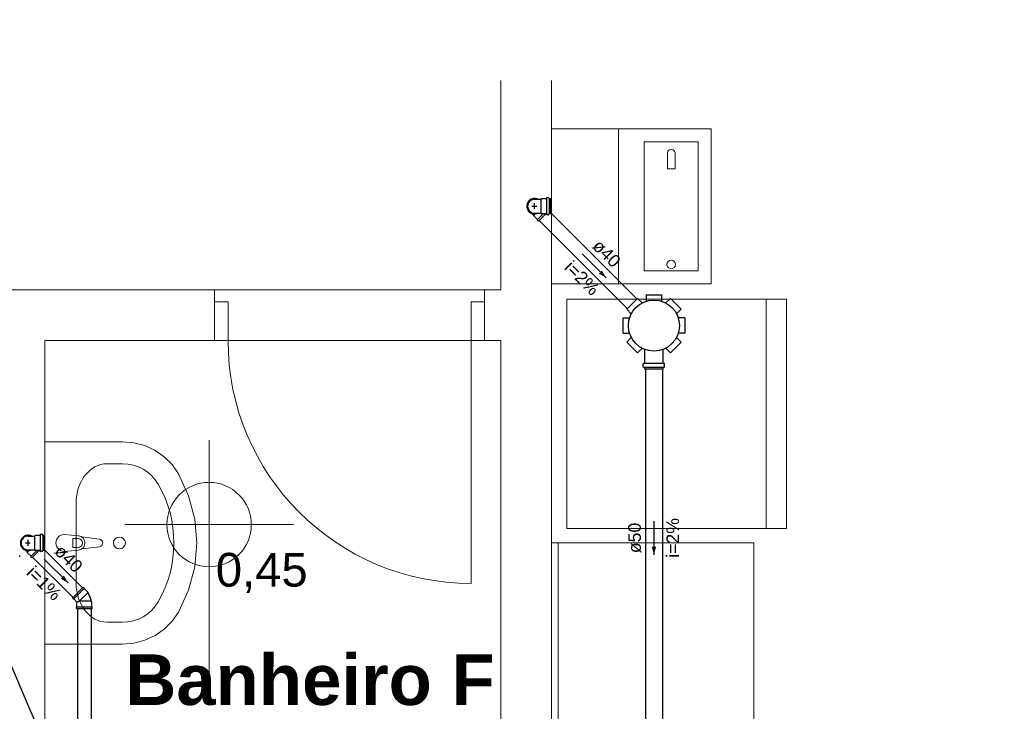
# Model space of a CAD drawing. Header units: millimetres. Extents: x -27714 to -5776, y 5810 to 9208.
# Tile 75 of 256: x -25543 to -25531, y 7032 to 7040. Entities that reach past the tile are written whole.
import ezdxf

# ---------------------------------------------------------------- set-up
doc = ezdxf.new("R2010")
doc.units = ezdxf.units.MM
for name, color, linetype in [('HIDRO', 5, 'Continuous'), ('Simbolos', 5, 'Continuous'), ('Simbolos_int', 2, 'Continuous'), ('TEXTO', 7, 'Continuous'), ('TEXTO @ 100', 7, 'Continuous'), ('TEXTO @ 20', 7, 'Continuous'), ('TEXTO @ 200', 7, 'Continuous'), ('TEXTO @ 25', 7, 'Continuous'), ('TQ-Sentido conduto', 9, 'Continuous')]:
    doc.layers.add(name, color=color, linetype=linetype)
doc.layers.add('TQ-Condutos', color=3, linetype='Continuous', lineweight=30)
doc.layers.add('TQ-Textos conduto', color=7, linetype='Continuous', lineweight=25)
doc.styles.add('Arial', font='arial.ttf')
doc.styles.add('ArialN', font='arialbd.ttf')

# ---------------------------------------------------------------- blocks, each defined once
blk = doc.blocks.new('SIMBOLO NOMENCLATURA')
at = {"linetype": 'Continuous'}
blk.add_circle((-30, 0), 30, dxfattribs=at)
blk = doc.blocks.new('*U147')
at = {"layer": 'TEXTO @ 100', "linetype": 'Continuous', "xscale": 20, "yscale": 20, "zscale": 20}
blk.add_blockref('SIMBOLO NOMENCLATURA', (-25314.228, 7009.918), dxfattribs=at)
at = {"layer": 'TEXTO @ 20', "linetype": 'Continuous', "xscale": 4, "yscale": 4, "zscale": 4}
blk.add_blockref('SIMBOLO NOMENCLATURA', (-25314.228, 7009.918), dxfattribs=at)
at = {"layer": 'TEXTO @ 200', "linetype": 'Continuous', "xscale": 40, "yscale": 40, "zscale": 40}
blk.add_blockref('SIMBOLO NOMENCLATURA', (-25314.228, 7009.918), dxfattribs=at)
at = {"layer": 'TEXTO @ 25', "linetype": 'Continuous', "xscale": 5, "yscale": 5, "zscale": 5}
blk.add_blockref('SIMBOLO NOMENCLATURA', (-25314.228, 7009.918), dxfattribs=at)
blk = doc.blocks.new('*U151')
at = {"layer": 'TEXTO @ 100', "linetype": 'Continuous', "xscale": 20, "yscale": 20, "zscale": 20}
blk.add_blockref('SIMBOLO NOMENCLATURA', (-25312.564, 7079.25), dxfattribs=at)
at = {"layer": 'TEXTO @ 20', "linetype": 'Continuous', "xscale": 4, "yscale": 4, "zscale": 4}
blk.add_blockref('SIMBOLO NOMENCLATURA', (-25312.564, 7079.25), dxfattribs=at)
at = {"layer": 'TEXTO @ 200', "linetype": 'Continuous', "xscale": 40, "yscale": 40, "zscale": 40}
blk.add_blockref('SIMBOLO NOMENCLATURA', (-25312.564, 7079.25), dxfattribs=at)
at = {"layer": 'TEXTO @ 25', "linetype": 'Continuous', "xscale": 5, "yscale": 5, "zscale": 5}
blk.add_blockref('SIMBOLO NOMENCLATURA', (-25312.564, 7079.25), dxfattribs=at)
blk = doc.blocks.new('*U155')
at = {"layer": 'TEXTO @ 200', "linetype": 'Continuous', "xscale": 40, "yscale": 40, "zscale": 40}
blk.add_blockref('SIMBOLO NOMENCLATURA', (-23654.527, 7584.979), dxfattribs=at)
blk = doc.blocks.new('*U159')
at = {"layer": 'TEXTO @ 200', "linetype": 'Continuous', "xscale": 40, "yscale": 40, "zscale": 40}
blk.add_blockref('SIMBOLO NOMENCLATURA', (-23783.068, 7189.489), dxfattribs=at)

msp = doc.modelspace()

# ---------------------------------------------------------------- hatches: boundary and pattern name
at = {"layer": 'TQ-Sentido conduto', "linetype": 'Continuous'}
for points in [[(-25536.0078, 7036.9524), (-25536.0578, 7037.039), (-25536.0944, 7037.0024)], [(-25535.4421, 7033.6689), (-25535.4162, 7033.7655), (-25535.468, 7033.7655)], [(-25542.3818, 7033.3352), (-25542.4318, 7033.4218), (-25542.4684, 7033.3852)]]:
    msp.add_hatch(color=256, dxfattribs=at).paths.add_polyline_path(points)

# ---------------------------------------------------------------- linework, layer by layer
at = {"color": 83, "linetype": 'Continuous', "lineweight": 0}
for p, q in [((-25537.2563, 7036.8097), (-25537.2563, 7039.2902)), ((-25536.6563, 7039.2902), (-25536.6563, 7025.8097)), ((-25548.6563, 7036.8097), (-25537.2563, 7036.8097))]:
    msp.add_line(p, q, dxfattribs=at)
at = {"color": 7, "linetype": 'Continuous', "lineweight": 0}
for p, q in [((-25537.2563, 7039.2902), (-25537.2563, 7036.8097)), ((-25536.6563, 7025.8097), (-25536.6563, 7039.2902)), ((-25540.6496, 7036.8097), (-25545.3387, 7036.8097)), ((-25540.6475, 7036.8097), (-25540.7955, 7036.8097)), ((-25540.6475, 7036.2097), (-25540.6475, 7036.8097)), ((-25540.6475, 7036.2097), (-25540.6475, 7036.8097)), ((-25537.4475, 7036.8097), (-25537.2995, 7036.8097)), ((-25537.4475, 7036.2097), (-25537.4475, 7036.8097)), ((-25537.4475, 7036.2097), (-25537.4475, 7036.8097)), ((-25540.6475, 7036.6697), (-25540.4875, 7036.6697)), ((-25540.4875, 7036.6697), (-25540.4875, 7036.2097)), ((-25537.6075, 7036.6697), (-25537.4475, 7036.6697)), ((-25537.6075, 7036.6697), (-25537.6075, 7033.3297)), ((-25533.8718, 7036.6993), (-25536.4718, 7036.6993)), ((-25536.4718, 7036.6993), (-25536.4718, 7033.9793)), ((-25534.1118, 7033.9793), (-25534.1118, 7036.6993)), ((-25533.8718, 7033.9793), (-25533.8718, 7036.6993)), ((-25540.6475, 7036.2097), (-25540.7955, 7036.2097)), ((-25537.2563, 7036.2097), (-25537.6075, 7036.2097)), ((-25537.4475, 7036.2097), (-25537.2995, 7036.2097)), ((-25540.7118, 7035.0274), (-25540.7118, 7032.1536)), ((-25541.7118, 7034.0274), (-25539.7118, 7034.0274)), ((-25536.4718, 7033.9793), (-25533.8718, 7033.9793)), ((-25536.6563, 7025.8097), (-25536.6563, 7033.8097)), ((-25534.2563, 7033.8097), (-25536.6563, 7033.8097)), ((-25536.5763, 7025.8097), (-25536.5763, 7033.8097)), ((-25534.2563, 7025.8097), (-25534.2563, 7033.8097))]:
    msp.add_line(p, q, dxfattribs=at)
for points in [[(-25537.2563, 7036.8097), (-25537.4475, 7036.8097)], [(-25542.6563, 7025.8097), (-25542.6563, 7036.2097)], [(-25542.6563, 7036.2097), (-25540.4875, 7036.2097)], [(-25537.2563, 7036.2097), (-25537.2563, 7025.8097)]]:
    msp.add_lwpolyline(points, dxfattribs=at)
at = {"color": 83, "linetype": 'Continuous', "lineweight": 0}
msp.add_lwpolyline([(-25542.6563, 7036.2097), (-25542.6563, 7025.8097), (-25537.2563, 7025.8097), (-25537.2563, 7036.2097)], close=True, dxfattribs=at)
at = {"color": 7, "linetype": 'Continuous', "lineweight": 0}
msp.add_circle((-25540.7118, 7034.0274), 0.5, dxfattribs=at)
msp.add_arc((-25537.6075, 7036.2097), 2.88, 180, 270, dxfattribs=at)
at = {"layer": 'HIDRO', "linetype": 'Continuous', "lineweight": 0}
for p, q in [((-25534.764, 7038.7185), (-25536.6563, 7038.7185)), ((-25536.6563, 7038.7185), (-25536.6563, 7036.8833)), ((-25535.8626, 7038.7185), (-25535.8626, 7036.8833)), ((-25534.764, 7036.8833), (-25534.764, 7038.7185)), ((-25535.5578, 7038.5661), (-25535.5578, 7037.0357)), ((-25534.9164, 7038.5661), (-25535.5578, 7038.5661)), ((-25534.9164, 7037.0357), (-25534.9164, 7038.5661)), ((-25535.2763, 7038.454), (-25535.2825, 7038.4344)), ((-25535.2825, 7038.4344), (-25535.2825, 7038.2429)), ((-25535.2601, 7038.468), (-25535.2763, 7038.454)), ((-25535.2371, 7038.4731), (-25535.2601, 7038.468)), ((-25535.2141, 7038.468), (-25535.2371, 7038.4731)), ((-25535.1979, 7038.454), (-25535.2141, 7038.468)), ((-25535.1917, 7038.4344), (-25535.1979, 7038.454)), ((-25535.1917, 7038.2429), (-25535.1917, 7038.4344)), ((-25535.2825, 7038.2429), (-25535.1917, 7038.2429)), ((-25535.5578, 7037.0357), (-25534.9164, 7037.0357)), ((-25536.6563, 7036.8833), (-25534.764, 7036.8833)), ((-25541.74, 7035.0097), (-25542.6563, 7035.0097)), ((-25542.6563, 7035.0097), (-25542.6563, 7032.6097)), ((-25541.6051, 7034.9981), (-25541.74, 7035.0097)), ((-25541.4745, 7034.9637), (-25541.6051, 7034.9981)), ((-25541.3524, 7034.9077), (-25541.4745, 7034.9637)), ((-25541.2427, 7034.8317), (-25541.3524, 7034.9077)), ((-25541.1489, 7034.7383), (-25541.2427, 7034.8317)), ((-25541.9232, 7034.7488), (-25541.74, 7034.7488)), ((-25541.074, 7034.6304), (-25541.1489, 7034.7383)), ((-25540.9542, 7034.3696), (-25541.074, 7034.6304)), ((-25540.881, 7034.0935), (-25540.9542, 7034.3696)), ((-25542.2871, 7034.285), (-25542.2871, 7033.3344)), ((-25540.8564, 7033.8097), (-25540.881, 7034.0935)), ((-25542.2592, 7033.8937), (-25542.4271, 7033.9097)), ((-25542.3274, 7033.8641), (-25542.2679, 7033.8641)), ((-25542.3274, 7033.7553), (-25542.3274, 7033.8641)), ((-25542.0095, 7033.8541), (-25542.2212, 7033.8806)), ((-25542.4271, 7033.7097), (-25542.2592, 7033.7257)), ((-25542.2679, 7033.7553), (-25542.3274, 7033.7553)), ((-25542.2212, 7033.7388), (-25542.0095, 7033.7653)), ((-25540.881, 7033.5258), (-25540.8564, 7033.8097)), ((-25540.9542, 7033.2498), (-25540.881, 7033.5258)), ((-25541.074, 7032.989), (-25540.9542, 7033.2498)), ((-25541.1489, 7032.8811), (-25541.074, 7032.989)), ((-25541.9232, 7032.8706), (-25541.74, 7032.8706)), ((-25541.3524, 7032.7117), (-25541.2427, 7032.7876)), ((-25541.2427, 7032.7876), (-25541.1489, 7032.8811)), ((-25541.4745, 7032.6556), (-25541.3524, 7032.7117)), ((-25542.6563, 7032.6097), (-25541.74, 7032.6097)), ((-25541.74, 7032.6097), (-25541.6051, 7032.6213)), ((-25541.6051, 7032.6213), (-25541.4745, 7032.6556))]:
    msp.add_line(p, q, dxfattribs=at)
for centre, radius in [((-25535.2371, 7037.1119), 0.0508), ((-25541.7743, 7033.8097), 0.07)]:
    msp.add_circle(centre, radius, dxfattribs=at)
for centre, radius, start, end in [((-25542.4271, 7033.8097), 0.1, 90, 270), ((-25542.2679, 7033.8097), 0.0544, 270, 90), ((-25542.2668, 7033.8097), 0.0843, 275.16961, 84.83039), ((-25542.015, 7033.8097), 0.0447, 277.13892, 82.86108)]:
    msp.add_arc(centre, radius, start, end, dxfattribs=at)
for centre, major_axis, ratio, start_param, end_param in [((-25541.9232, 7034.2845), (0, -0.4643), 0.7836457, 3.1415931, 4.712389), ((-25541.74, 7034.2851), (0.4848, 0), 0.9565217, 0.4969753, 1.570796), ((-25542.6563, 7033.8097), (1.5273, 0), 0.9565217, 5.7862108, 6.7801606), ((-25541.9232, 7033.3349), (0, -0.4643), 0.7836457, 4.712389, 6.2831853), ((-25541.74, 7033.3343), (0.4848, 0), 0.9565217, 4.712389, 5.7862108)]:
    msp.add_ellipse(centre, major_axis=major_axis, ratio=ratio, start_param=start_param, end_param=end_param, dxfattribs=at)
at = {"layer": 'Simbolos'}
for p, q in [((-25536.8563, 7037.8833), (-25536.8173, 7037.8833)), ((-25536.8173, 7037.8833), (-25536.7801, 7037.8833)), ((-25536.7743, 7037.8891), (-25536.7801, 7037.8833)), ((-25536.7176, 7037.8891), (-25536.7743, 7037.8891)), ((-25536.7132, 7037.8974), (-25536.7136, 7037.8928)), ((-25536.6901, 7037.9011), (-25536.7092, 7037.9011)), ((-25536.6862, 7037.8981), (-25536.6846, 7037.8921)), ((-25536.6683, 7037.8891), (-25536.6807, 7037.8891)), ((-25536.6683, 7037.7127), (-25536.6683, 7037.8891)), ((-25536.887, 7037.715), (-25536.8643, 7037.6924)), ((-25536.8643, 7037.6855), (-25536.8643, 7037.6924)), ((-25536.8563, 7037.7185), (-25536.8173, 7037.7185)), ((-25536.8173, 7037.7185), (-25536.7801, 7037.7185)), ((-25536.8105, 7037.6261), (-25536.7239, 7037.7127)), ((-25536.7743, 7037.7127), (-25536.7801, 7037.7185)), ((-25536.7176, 7037.7127), (-25536.7743, 7037.7127)), ((-25536.7132, 7037.7044), (-25536.7136, 7037.7091)), ((-25536.6901, 7037.7007), (-25536.7092, 7037.7007)), ((-25536.6862, 7037.7037), (-25536.6846, 7037.7097)), ((-25536.6683, 7037.7127), (-25536.6807, 7037.7127)), ((-25536.8218, 7037.6431), (-25536.8643, 7037.6855)), ((-25536.8218, 7037.6374), (-25536.8218, 7037.6431)), ((-25536.8105, 7037.6261), (-25536.8218, 7037.6374)), ((-25535.7646, 7036.5819), (-25535.6373, 7036.7092)), ((-25535.6373, 7036.7092), (-25535.5823, 7036.6542)), ((-25535.5321, 7036.7527), (-25535.3521, 7036.7527)), ((-25535.5321, 7036.7527), (-25535.5321, 7036.675)), ((-25535.3521, 7036.7527), (-25535.3521, 7036.675)), ((-25535.247, 7036.7092), (-25535.3019, 7036.6542)), ((-25535.247, 7036.7092), (-25535.1197, 7036.5819)), ((-25535.7646, 7036.5819), (-25535.7096, 7036.5269)), ((-25535.1197, 7036.5819), (-25535.1746, 7036.5269)), ((-25535.8081, 7036.4767), (-25535.7304, 7036.4767)), ((-25535.8081, 7036.2967), (-25535.8081, 7036.4767)), ((-25535.0761, 7036.4767), (-25535.1538, 7036.4767)), ((-25535.0761, 7036.4767), (-25535.0761, 7036.2967)), ((-25535.8081, 7036.2967), (-25535.7304, 7036.2967)), ((-25535.0761, 7036.2967), (-25535.1538, 7036.2967)), ((-25535.7646, 7036.1916), (-25535.7096, 7036.2465)), ((-25535.6373, 7036.0643), (-25535.7646, 7036.1916)), ((-25535.1197, 7036.1916), (-25535.247, 7036.0643)), ((-25535.1197, 7036.1916), (-25535.1746, 7036.2465)), ((-25535.6373, 7036.0643), (-25535.5823, 7036.1192)), ((-25535.5515, 7035.941), (-25535.5515, 7036.1052)), ((-25535.3327, 7035.941), (-25535.3327, 7036.1052)), ((-25535.247, 7036.0643), (-25535.3019, 7036.1192)), ((-25535.5657, 7035.9361), (-25535.5552, 7035.937)), ((-25535.3186, 7035.9361), (-25535.3291, 7035.937)), ((-25535.5693, 7035.897), (-25535.5693, 7035.9321)), ((-25535.5664, 7035.8932), (-25535.5545, 7035.89)), ((-25535.5515, 7035.8687), (-25535.5515, 7035.8861)), ((-25535.3327, 7035.8687), (-25535.5515, 7035.8687)), ((-25535.3327, 7035.8687), (-25535.3327, 7035.8861)), ((-25535.3179, 7035.8932), (-25535.3298, 7035.89)), ((-25535.3149, 7035.897), (-25535.3149, 7035.9321)), ((-25542.8563, 7033.8921), (-25542.8173, 7033.8921)), ((-25542.8173, 7033.8921), (-25542.7801, 7033.8921)), ((-25542.7743, 7033.8979), (-25542.7801, 7033.8921)), ((-25542.7176, 7033.8979), (-25542.7743, 7033.8979)), ((-25542.7132, 7033.9062), (-25542.7136, 7033.9015)), ((-25542.6901, 7033.9099), (-25542.7092, 7033.9099)), ((-25542.6862, 7033.9069), (-25542.6846, 7033.9008)), ((-25542.6683, 7033.8979), (-25542.6807, 7033.8979)), ((-25542.6683, 7033.7215), (-25542.6683, 7033.8979)), ((-25542.887, 7033.7238), (-25542.8643, 7033.7011)), ((-25542.8563, 7033.7273), (-25542.8173, 7033.7273)), ((-25542.8173, 7033.7273), (-25542.7801, 7033.7273)), ((-25542.8105, 7033.6349), (-25542.7239, 7033.7215)), ((-25542.7743, 7033.7215), (-25542.7801, 7033.7273)), ((-25542.7176, 7033.7215), (-25542.7743, 7033.7215)), ((-25542.6683, 7033.7215), (-25542.6807, 7033.7215)), ((-25542.9561, 7033.6435), (-25542.9561, 7033.6626)), ((-25542.8643, 7033.6943), (-25542.8643, 7033.7011)), ((-25542.8218, 7033.6519), (-25542.8643, 7033.6943)), ((-25542.8218, 7033.6462), (-25542.8218, 7033.6519)), ((-25542.8105, 7033.6349), (-25542.8218, 7033.6462)), ((-25542.7132, 7033.7131), (-25542.7136, 7033.7178)), ((-25542.6901, 7033.7095), (-25542.7092, 7033.7095)), ((-25542.6862, 7033.7124), (-25542.6846, 7033.7185)), ((-25542.3324, 7033.1568), (-25542.2035, 7033.2858)), ((-25542.2035, 7033.2858), (-25542.1922, 7033.2745)), ((-25542.1922, 7033.2745), (-25542.1922, 7033.2688)), ((-25542.1922, 7033.2688), (-25542.1497, 7033.2264)), ((-25542.3324, 7033.1568), (-25542.3211, 7033.1455)), ((-25542.3211, 7033.1455), (-25542.3155, 7033.1455)), ((-25542.3155, 7033.1455), (-25542.2774, 7033.1074)), ((-25542.1497, 7033.2264), (-25542.1497, 7033.2196)), ((-25542.2814, 7033.0495), (-25542.2774, 7033.0536)), ((-25542.2814, 7033.0335), (-25542.2814, 7033.0495)), ((-25542.2814, 7033.0335), (-25542.099, 7033.0335)), ((-25542.2774, 7033.0536), (-25542.2774, 7033.1074)), ((-25542.103, 7033.1135), (-25542.1078, 7033.1183)), ((-25542.103, 7033.0536), (-25542.103, 7033.1135)), ((-25542.099, 7033.0495), (-25542.103, 7033.0536)), ((-25542.099, 7033.0335), (-25542.099, 7033.0495))]:
    msp.add_line(p, q, dxfattribs=at)
for points in [[(-25536.8563, 7037.8833), (-25536.8706, 7037.882), (-25536.8845, 7037.8783), (-25536.8975, 7037.8722), (-25536.9093, 7037.864), (-25536.9194, 7037.8539), (-25536.9276, 7037.8421), (-25536.9337, 7037.8291), (-25536.9374, 7037.8152), (-25536.9387, 7037.8009), (-25536.9374, 7037.7866), (-25536.9337, 7037.7728), (-25536.9276, 7037.7598), (-25536.9194, 7037.748), (-25536.9093, 7037.7378), (-25536.8975, 7037.7296), (-25536.8845, 7037.7235), (-25536.8706, 7037.7198), (-25536.8563, 7037.7186)], [(-25536.7176, 7037.8891), (-25536.7169, 7037.8892), (-25536.7163, 7037.8893), (-25536.7157, 7037.8896), (-25536.7151, 7037.89), (-25536.7146, 7037.8904), (-25536.7142, 7037.8909), (-25536.7139, 7037.8915), (-25536.7137, 7037.8921), (-25536.7136, 7037.8928)], [(-25536.7092, 7037.9011), (-25536.7099, 7037.9011), (-25536.7105, 7037.9009), (-25536.7111, 7037.9006), (-25536.7117, 7037.9003), (-25536.7122, 7037.8998), (-25536.7126, 7037.8993), (-25536.7129, 7037.8987), (-25536.7131, 7037.8981), (-25536.7132, 7037.8975)], [(-25536.6862, 7037.8982), (-25536.6864, 7037.8987), (-25536.6867, 7037.8992), (-25536.687, 7037.8997), (-25536.6874, 7037.9001), (-25536.6879, 7037.9005), (-25536.6884, 7037.9007), (-25536.689, 7037.901), (-25536.6895, 7037.9011), (-25536.6901, 7037.9011)], [(-25536.6846, 7037.8921), (-25536.6844, 7037.8915), (-25536.6841, 7037.891), (-25536.6838, 7037.8906), (-25536.6834, 7037.8901), (-25536.6829, 7037.8898), (-25536.6824, 7037.8895), (-25536.6819, 7037.8893), (-25536.6813, 7037.8892), (-25536.6807, 7037.8891)], [(-25536.7136, 7037.7091), (-25536.7137, 7037.7097), (-25536.7139, 7037.7103), (-25536.7142, 7037.7109), (-25536.7146, 7037.7114), (-25536.7151, 7037.7119), (-25536.7157, 7037.7122), (-25536.7163, 7037.7125), (-25536.7169, 7037.7127), (-25536.7176, 7037.7127)], [(-25536.7132, 7037.7044), (-25536.7131, 7037.7037), (-25536.7129, 7037.7031), (-25536.7126, 7037.7025), (-25536.7122, 7037.702), (-25536.7117, 7037.7016), (-25536.7111, 7037.7012), (-25536.7105, 7037.7009), (-25536.7099, 7037.7008), (-25536.7092, 7037.7007)], [(-25536.6901, 7037.7007), (-25536.6895, 7037.7008), (-25536.689, 7037.7009), (-25536.6884, 7037.7011), (-25536.6879, 7037.7014), (-25536.6874, 7037.7017), (-25536.687, 7037.7022), (-25536.6867, 7037.7026), (-25536.6864, 7037.7031), (-25536.6862, 7037.7037)], [(-25536.6807, 7037.7127), (-25536.6813, 7037.7127), (-25536.6819, 7037.7125), (-25536.6824, 7037.7123), (-25536.6829, 7037.7121), (-25536.6834, 7037.7117), (-25536.6838, 7037.7113), (-25536.6841, 7037.7108), (-25536.6844, 7037.7103), (-25536.6846, 7037.7098)], [(-25535.5552, 7035.937), (-25535.5545, 7035.9371), (-25535.5539, 7035.9373), (-25535.5533, 7035.9376), (-25535.5528, 7035.9381), (-25535.5524, 7035.9385), (-25535.552, 7035.9391), (-25535.5517, 7035.9397), (-25535.5516, 7035.9403), (-25535.5515, 7035.941)], [(-25535.3327, 7035.941), (-25535.3327, 7035.9403), (-25535.3325, 7035.9397), (-25535.3322, 7035.9391), (-25535.3319, 7035.9385), (-25535.3314, 7035.9381), (-25535.3309, 7035.9376), (-25535.3303, 7035.9373), (-25535.3297, 7035.9371), (-25535.3291, 7035.937)], [(-25535.5657, 7035.9361), (-25535.5663, 7035.9359), (-25535.5669, 7035.9357), (-25535.5675, 7035.9354), (-25535.568, 7035.935), (-25535.5685, 7035.9345), (-25535.5688, 7035.934), (-25535.5691, 7035.9334), (-25535.5693, 7035.9327), (-25535.5693, 7035.9321)], [(-25535.5693, 7035.897), (-25535.5693, 7035.8965), (-25535.5692, 7035.8959), (-25535.5689, 7035.8953), (-25535.5687, 7035.8948), (-25535.5683, 7035.8944), (-25535.5679, 7035.894), (-25535.5674, 7035.8936), (-25535.5669, 7035.8934), (-25535.5664, 7035.8932)], [(-25535.5515, 7035.8861), (-25535.5516, 7035.8867), (-25535.5517, 7035.8873), (-25535.5519, 7035.8878), (-25535.5522, 7035.8883), (-25535.5525, 7035.8888), (-25535.5529, 7035.8892), (-25535.5534, 7035.8895), (-25535.5539, 7035.8898), (-25535.5545, 7035.89)], [(-25535.3298, 7035.89), (-25535.3303, 7035.8898), (-25535.3308, 7035.8895), (-25535.3313, 7035.8892), (-25535.3317, 7035.8888), (-25535.3321, 7035.8883), (-25535.3323, 7035.8878), (-25535.3326, 7035.8873), (-25535.3327, 7035.8867), (-25535.3327, 7035.8861)], [(-25535.3149, 7035.9321), (-25535.315, 7035.9327), (-25535.3151, 7035.9334), (-25535.3154, 7035.934), (-25535.3158, 7035.9345), (-25535.3162, 7035.935), (-25535.3167, 7035.9354), (-25535.3173, 7035.9357), (-25535.3179, 7035.9359), (-25535.3186, 7035.9361)], [(-25535.3179, 7035.8932), (-25535.3173, 7035.8934), (-25535.3168, 7035.8936), (-25535.3163, 7035.894), (-25535.3159, 7035.8944), (-25535.3156, 7035.8948), (-25535.3153, 7035.8953), (-25535.3151, 7035.8959), (-25535.315, 7035.8965), (-25535.3149, 7035.897)], [(-25542.8563, 7033.892), (-25542.8706, 7033.8908), (-25542.8845, 7033.8871), (-25542.8975, 7033.881), (-25542.9093, 7033.8728), (-25542.9194, 7033.8626), (-25542.9276, 7033.8509), (-25542.9337, 7033.8378), (-25542.9374, 7033.824), (-25542.9387, 7033.8097), (-25542.9374, 7033.7954), (-25542.9337, 7033.7815), (-25542.9276, 7033.7685), (-25542.9194, 7033.7568), (-25542.9093, 7033.7466), (-25542.8975, 7033.7384), (-25542.8845, 7033.7323), (-25542.8706, 7033.7286), (-25542.8563, 7033.7273)], [(-25542.7176, 7033.8979), (-25542.7169, 7033.8979), (-25542.7163, 7033.8981), (-25542.7157, 7033.8984), (-25542.7151, 7033.8987), (-25542.7146, 7033.8992), (-25542.7142, 7033.8997), (-25542.7139, 7033.9003), (-25542.7137, 7033.9009), (-25542.7136, 7033.9015)], [(-25542.7092, 7033.9099), (-25542.7099, 7033.9098), (-25542.7105, 7033.9097), (-25542.7111, 7033.9094), (-25542.7117, 7033.909), (-25542.7122, 7033.9086), (-25542.7126, 7033.9081), (-25542.7129, 7033.9075), (-25542.7131, 7033.9069), (-25542.7132, 7033.9062)], [(-25542.6862, 7033.9069), (-25542.6864, 7033.9075), (-25542.6867, 7033.908), (-25542.687, 7033.9084), (-25542.6874, 7033.9089), (-25542.6879, 7033.9092), (-25542.6884, 7033.9095), (-25542.689, 7033.9097), (-25542.6895, 7033.9098), (-25542.6901, 7033.9099)], [(-25542.6846, 7033.9009), (-25542.6844, 7033.9003), (-25542.6841, 7033.8998), (-25542.6838, 7033.8993), (-25542.6834, 7033.8989), (-25542.6829, 7033.8985), (-25542.6824, 7033.8983), (-25542.6819, 7033.8981), (-25542.6813, 7033.8979), (-25542.6807, 7033.8979)], [(-25542.7136, 7033.7178), (-25542.7137, 7033.7185), (-25542.7139, 7033.7191), (-25542.7142, 7033.7197), (-25542.7146, 7033.7202), (-25542.7151, 7033.7206), (-25542.7157, 7033.721), (-25542.7163, 7033.7213), (-25542.7169, 7033.7214), (-25542.7176, 7033.7215)], [(-25542.6807, 7033.7215), (-25542.6813, 7033.7214), (-25542.6819, 7033.7213), (-25542.6824, 7033.7211), (-25542.6829, 7033.7208), (-25542.6834, 7033.7205), (-25542.6838, 7033.72), (-25542.6841, 7033.7196), (-25542.6844, 7033.7191), (-25542.6846, 7033.7185)], [(-25542.7132, 7033.7131), (-25542.7131, 7033.7125), (-25542.7129, 7033.7119), (-25542.7126, 7033.7113), (-25542.7122, 7033.7108), (-25542.7117, 7033.7103), (-25542.7111, 7033.71), (-25542.7105, 7033.7097), (-25542.7099, 7033.7095), (-25542.7092, 7033.7095)], [(-25542.6901, 7033.7095), (-25542.6895, 7033.7095), (-25542.689, 7033.7097), (-25542.6884, 7033.7099), (-25542.6879, 7033.7101), (-25542.6874, 7033.7105), (-25542.687, 7033.7109), (-25542.6867, 7033.7114), (-25542.6864, 7033.7119), (-25542.6862, 7033.7125)], [(-25542.1078, 7033.1183), (-25542.11, 7033.1304), (-25542.1129, 7033.1424), (-25542.1164, 7033.1542), (-25542.1205, 7033.1657), (-25542.1252, 7033.1771), (-25542.1305, 7033.1882), (-25542.1363, 7033.199), (-25542.1428, 7033.2095), (-25542.1497, 7033.2196)]]:
    msp.add_lwpolyline(points, dxfattribs=at)
msp.add_circle((-25535.4421, 7036.3867), 0.302, dxfattribs=at)
at = {"layer": 'Simbolos_int'}
for p, q in [((-25536.8563, 7037.7677), (-25536.8563, 7037.8363)), ((-25536.7801, 7037.8833), (-25536.7801, 7037.7185)), ((-25536.7139, 7037.8891), (-25536.7139, 7037.7127)), ((-25536.6838, 7037.8891), (-25536.6838, 7037.7127)), ((-25536.8885, 7037.8009), (-25536.8306, 7037.8009)), ((-25536.8643, 7037.6924), (-25536.8464, 7037.7102)), ((-25536.8218, 7037.6431), (-25536.7522, 7037.7127)), ((-25535.3327, 7035.9373), (-25535.5515, 7035.9373)), ((-25535.3327, 7035.8892), (-25535.5515, 7035.8892)), ((-25542.8563, 7033.7765), (-25542.8563, 7033.8451)), ((-25542.7801, 7033.8921), (-25542.7801, 7033.7273)), ((-25542.7139, 7033.8979), (-25542.7139, 7033.7215)), ((-25542.6838, 7033.8979), (-25542.6838, 7033.7215)), ((-25542.8885, 7033.8097), (-25542.8306, 7033.8097)), ((-25542.8218, 7033.6519), (-25542.7522, 7033.7215)), ((-25542.8643, 7033.7011), (-25542.8464, 7033.719)), ((-25542.1922, 7033.2688), (-25542.3155, 7033.1455)), ((-25542.251, 7033.1183), (-25542.1497, 7033.2196)), ((-25542.2626, 7033.1135), (-25542.2774, 7033.1074)), ((-25542.2774, 7033.0536), (-25542.103, 7033.0536)), ((-25542.251, 7033.1183), (-25542.2626, 7033.1135)), ((-25542.1078, 7033.1183), (-25542.251, 7033.1183))]:
    msp.add_line(p, q, dxfattribs=at)
for points in [[(-25536.8172, 7037.8833), (-25536.8274, 7037.8874), (-25536.838, 7037.8903), (-25536.8488, 7037.8918), (-25536.8597, 7037.8921), (-25536.8706, 7037.891), (-25536.8813, 7037.8886), (-25536.8916, 7037.885), (-25536.9015, 7037.8802), (-25536.9106, 7037.8742), (-25536.919, 7037.8672), (-25536.9265, 7037.8592), (-25536.933, 7037.8504), (-25536.9383, 7037.8408), (-25536.9425, 7037.8307), (-25536.9455, 7037.8202), (-25536.9471, 7037.8093), (-25536.9475, 7037.7984), (-25536.9465, 7037.7875), (-25536.9443, 7037.7768), (-25536.9408, 7037.7664), (-25536.936, 7037.7566), (-25536.9301, 7037.7473), (-25536.9232, 7037.7389), (-25536.9153, 7037.7313), (-25536.9065, 7037.7248), (-25536.897, 7037.7193), (-25536.887, 7037.715)], [(-25536.8172, 7037.8833), (-25536.8299, 7037.8882), (-25536.8432, 7037.8912), (-25536.8568, 7037.8921), (-25536.8703, 7037.891), (-25536.8835, 7037.888), (-25536.8962, 7037.883), (-25536.9079, 7037.8761), (-25536.9185, 7037.8676), (-25536.9277, 7037.8576), (-25536.9354, 7037.8464), (-25536.9413, 7037.8342), (-25536.9453, 7037.8212), (-25536.9473, 7037.8077), (-25536.9473, 7037.7941), (-25536.9453, 7037.7807), (-25536.9413, 7037.7677), (-25536.9354, 7037.7554), (-25536.9277, 7037.7442), (-25536.9185, 7037.7342), (-25536.9079, 7037.7257), (-25536.8962, 7037.7189), (-25536.8835, 7037.7139), (-25536.8703, 7037.7108), (-25536.8568, 7037.7097), (-25536.8432, 7037.7107), (-25536.8299, 7037.7136), (-25536.8172, 7037.7185)], [(-25542.8172, 7033.8921), (-25542.8274, 7033.8962), (-25542.838, 7033.899), (-25542.8488, 7033.9006), (-25542.8597, 7033.9008), (-25542.8706, 7033.8998), (-25542.8813, 7033.8974), (-25542.8916, 7033.8938), (-25542.9015, 7033.8889), (-25542.9106, 7033.883), (-25542.919, 7033.8759), (-25542.9265, 7033.8679), (-25542.933, 7033.8591), (-25542.9383, 7033.8496), (-25542.9425, 7033.8395), (-25542.9455, 7033.8289), (-25542.9471, 7033.8181), (-25542.9475, 7033.8072), (-25542.9465, 7033.7963), (-25542.9443, 7033.7856), (-25542.9408, 7033.7752), (-25542.936, 7033.7653), (-25542.9301, 7033.7561), (-25542.9232, 7033.7476), (-25542.9153, 7033.7401), (-25542.9065, 7033.7335), (-25542.897, 7033.7281), (-25542.887, 7033.7238)], [(-25542.8172, 7033.8921), (-25542.8299, 7033.897), (-25542.8432, 7033.8999), (-25542.8568, 7033.9009), (-25542.8703, 7033.8998), (-25542.8835, 7033.8967), (-25542.8962, 7033.8917), (-25542.9079, 7033.8849), (-25542.9185, 7033.8764), (-25542.9277, 7033.8664), (-25542.9354, 7033.8552), (-25542.9413, 7033.8429), (-25542.9453, 7033.8299), (-25542.9473, 7033.8165), (-25542.9473, 7033.8029), (-25542.9453, 7033.7894), (-25542.9413, 7033.7765), (-25542.9354, 7033.7642), (-25542.9277, 7033.753), (-25542.9185, 7033.743), (-25542.9079, 7033.7345), (-25542.8962, 7033.7276), (-25542.8835, 7033.7226), (-25542.8703, 7033.7196), (-25542.8568, 7033.7185), (-25542.8432, 7033.7194), (-25542.8299, 7033.7224), (-25542.8172, 7033.7273)]]:
    msp.add_lwpolyline(points, dxfattribs=at)
at = {"layer": 'TQ-Condutos'}
for p, q in [((-25536.6683, 7037.7261), (-25535.6444, 7036.7021)), ((-25536.8026, 7037.634), (-25535.7575, 7036.5889)), ((-25535.5421, 7035.8687), (-25535.5421, 7031.5134)), ((-25535.3421, 7035.8687), (-25535.3421, 7031.4198)), ((-25542.6683, 7033.7348), (-25542.2114, 7033.2779)), ((-25542.8026, 7033.6428), (-25542.3245, 7033.1647)), ((-25542.2702, 7033.0335), (-25542.2702, 7029.4316)), ((-25542.1102, 7033.0335), (-25542.1102, 7029.4316))]:
    msp.add_line(p, q, dxfattribs=at)
at = {"layer": 'TQ-Sentido conduto'}
for points in [[(-25536.2906, 7037.2352), (-25536.0078, 7036.9524)], [(-25535.4421, 7034.0689), (-25535.4421, 7033.6689)], [(-25542.6647, 7033.618), (-25542.3818, 7033.3352)]]:
    msp.add_lwpolyline(points, dxfattribs=at)

# ---------------------------------------------------------------- block references
at = {"layer": 'TEXTO'}
for name in ['*U155', '*U159', '*U151', '*U147']:
    msp.add_blockref(name, (0, 0), dxfattribs=at)

# ---------------------------------------------------------------- texts
at = {"color": 7, "lineweight": 0}
for s, insert, char_height, width, attachment_point, style in [('0,45', (-25540.6318, 7033.2178), 0.4, 4.32, 7, 'Arial'), ('Banheiro F', (-25541.7058, 7032.4891), 0.6, 12.293598, 1, 'ArialN')]:
    msp.add_mtext(s, dxfattribs=dict(at, insert=insert, char_height=char_height, width=width, attachment_point=attachment_point, style=style))
at = {"layer": 'TQ-Textos conduto', "char_height": 0.15, "attachment_point": 8, "line_spacing_factor": 0.6, "style": 'Arial'}
for s, insert, width, rotation in [('ø40', (-25536.0569, 7037.1861), 0.722104, 314.99989), ('i=2%', (-25536.3469, 7036.8962), 0.943445, 314.99989), ('i=2%', (-25535.1426, 7033.8689), 0.943445, 90.00021), ('ø50', (-25535.5926, 7033.8689), 0.722104, 90.00021), ('ø40', (-25542.431, 7033.5689), 0.722104, 314.99989), ('i=1%', (-25542.7209, 7033.279), 0.943445, 314.99989)]:
    msp.add_mtext(s, dxfattribs=dict(at, insert=insert, width=width, rotation=rotation))

doc.saveas('drawing.dxf')
